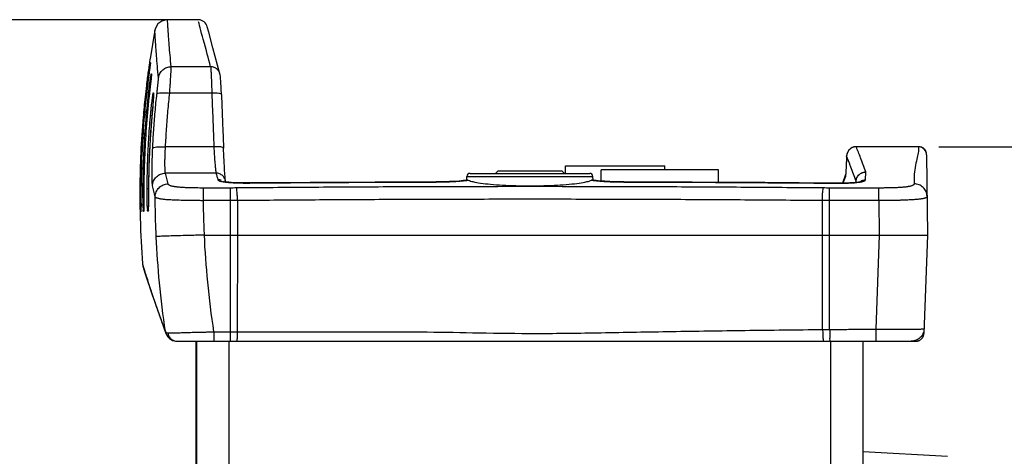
# Model space of a CAD drawing. Header units: inches. Extents: x 0 to 34, y 0 to 22.
# Tile 98 of 100: x 23.2 to 26.3, y 18.6 to 19.9. Entities that reach past the tile are written whole.
import ezdxf

# ---------------------------------------------------------------- set-up
doc = ezdxf.new("R2010")
doc.units = ezdxf.units.IN
doc.header["$LTSCALE"] = 1.87
doc.header["$MEASUREMENT"] = 0
doc.layers.get('0').update_dxf_attribs({"linetype": 'CONTINUOUS'})
doc.layers.add('DIMENSIONS', color=7, linetype='CONTINUOUS')
doc.styles.get("Standard").update_dxf_attribs({"font": 'txt', "width": 0.8})
doc.dimstyles.new('DIMSTYLE_1', dxfattribs={"dimtxt": 0.125, "dimasz": 0.18, "dimexe": 0.18, "dimexo": 0.0625, "dimgap": 0.09, "dimtad": 0, "dimtih": 1, "dimtoh": 1, "dimdec": 3, "dimzin": 4, "dimdsep": 46, "dimtxsty": 'STANDARD', "dimblk": '_FILLED', "dimblk1": '_FILLED', "dimblk2": '_FILLED', "dimcen": 0.09, "dimadec": 0, "dimazin": 0, "dimtp": 0.001, "dimtm": 0.001, "dimtfac": 1, "dimtdec": 3, "dimtofl": 0, "dimtmove": 0, "dimatfit": 3, "dimldrblk": '_FILLED', "dimfxl": 1, "dimtolj": 1, "dimtzin": 4, "dimarcsym": 0})

# ---------------------------------------------------------------- blocks, each defined once
blk = doc.blocks.new('_FILLED')
at = {"color": 0, "linetype": 'BYBLOCK'}
blk.add_solid([(0, 0), (-1, 0.174), (-1, -0.174)], dxfattribs=at)
blk = doc.blocks.new('*D7')
at = {"layer": 'DIMENSIONS', "color": 2, "linetype": 'CONTINUOUS'}
for p, q in [((23.736, 19.9293), (21.4144, 19.9293)), ((21.5394, 19.9293), (21.5394, 14.6699)), ((21.5394, 8.3393), (21.5394, 14.4199)), ((23.736, 8.3393), (21.4144, 8.3393))]:
    blk.add_line(p, q, dxfattribs=at)
at = {"layer": 'DIMENSIONS', "color": 2, "linetype": 'CONTINUOUS', "xscale": 0.18, "yscale": 0.18, "zscale": 0.18}
for p, rotation in [((21.5394, 19.9293), 90), ((21.5394, 8.3393), 270)]:
    blk.add_blockref('_FILLED', p, dxfattribs=dict(at, rotation=rotation))
at = {"layer": 'DIMENSIONS', "color": 2, "linetype": 'CONTINUOUS', "width": 0.8}
for s, p in [('11.590', (20.7769, 14.4824)), ('[', (21.5019, 14.4824)), ('294.39', (21.6019, 14.4824)), (']', (22.2019, 14.4824))]:
    blk.add_text(s, height=0.125, dxfattribs=at).set_placement(p)
blk = doc.blocks.new('*D8')
at = {"layer": 'DIMENSIONS', "color": 2, "linetype": 'CONTINUOUS'}
for p, q in [((26.0609, 19.5343), (27.5327, 19.5343)), ((27.4077, 19.5343), (27.4077, 14.373)), ((27.4077, 8.7344), (27.4077, 14.123)), ((25.867, 8.7344), (27.5327, 8.7344))]:
    blk.add_line(p, q, dxfattribs=at)
at = {"layer": 'DIMENSIONS', "color": 2, "linetype": 'CONTINUOUS', "xscale": 0.18, "yscale": 0.18, "zscale": 0.18}
for p, rotation in [((27.4077, 19.5343), 90), ((27.4077, 8.7344), 270)]:
    blk.add_blockref('_FILLED', p, dxfattribs=dict(at, rotation=rotation))
at = {"layer": 'DIMENSIONS', "color": 2, "linetype": 'CONTINUOUS', "width": 0.8}
for s, p in [('[', (27.3702, 14.1855)), (']', (28.0702, 14.1855)), ('10.800', (26.6452, 14.1855)), ('274.32', (27.4702, 14.1855))]:
    blk.add_text(s, height=0.125, dxfattribs=at).set_placement(p)

msp = doc.modelspace()

# ---------------------------------------------------------------- linework, layer by layer
at = {"color": 7, "linetype": 'CONTINUOUS'}
for p, q in [((23.761, 19.9293), (23.6646, 19.9293)), ((23.6252, 19.8967), (23.6101, 19.8072)), ((23.7924, 19.8908), (23.788, 19.9072)), ((23.6101, 19.8072), (23.6101, 19.8072)), ((23.6093, 19.7798), (23.6078, 19.7684)), ((23.6104, 19.788), (23.6093, 19.7798)), ((23.7985, 19.783), (23.676, 19.783)), ((23.6127, 19.739), (23.6097, 19.7123)), ((23.6132, 19.7436), (23.6127, 19.739)), ((23.6141, 19.7525), (23.6139, 19.7505)), ((23.614, 19.7518), (23.614, 19.7516)), ((23.6078, 19.6951), (23.6069, 19.687)), ((23.6069, 19.687), (23.6069, 19.687)), ((23.6203, 19.6831), (23.6199, 19.6785)), ((23.6205, 19.7021), (23.6205, 19.6928)), ((23.6205, 19.6928), (23.6208, 19.6902)), ((23.6208, 19.6912), (23.6208, 19.6895)), ((23.802, 19.7009), (23.6713, 19.7009)), ((23.6154, 19.6263), (23.6154, 19.6263)), ((23.8085, 19.5341), (23.6583, 19.5341)), ((25.9984, 19.5343), (25.8045, 19.5343)), ((25.8047, 19.5343), (25.8048, 19.5343)), ((25.805, 19.5343), (25.805, 19.5343)), ((25.9984, 19.5343), (25.805, 19.5343)), ((25.9984, 19.5343), (25.9984, 19.5343)), ((25.7747, 19.5055), (25.7731, 19.4706)), ((25.7747, 19.505), (25.7747, 19.5055)), ((26.0234, 19.5093), (26.0233, 19.5112)), ((26.0234, 19.5093), (26.0256, 19.2593)), ((24.6836, 19.4513), (24.6916, 19.4593)), ((24.6916, 19.4593), (24.8896, 19.4593)), ((24.8976, 19.4513), (24.8896, 19.4593)), ((24.9016, 19.4513), (24.9016, 19.4743)), ((24.9016, 19.4743), (25.2096, 19.4743)), ((25.0116, 19.4273), (25.0116, 19.4623)), ((25.3766, 19.4623), (25.0116, 19.4623)), ((25.2096, 19.4623), (25.2096, 19.4743)), ((25.3766, 19.4234), (25.3766, 19.4623)), ((25.7731, 19.4703), (25.7731, 19.4706)), ((23.8152, 19.4519), (23.658, 19.4519)), ((23.844, 19.432), (23.8437, 19.4351)), ((23.8458, 19.4244), (23.844, 19.4304)), ((23.8458, 19.4244), (23.8444, 19.4293)), ((24.5933, 19.4298), (24.583, 19.4286)), ((24.5977, 19.4305), (24.5933, 19.4298)), ((24.5944, 19.4306), (24.5948, 19.4417)), ((24.5948, 19.4417), (24.9864, 19.4417)), ((24.5992, 19.4302), (24.5977, 19.4304)), ((24.6048, 19.4513), (24.9764, 19.4513)), ((24.9835, 19.4304), (24.982, 19.4302)), ((24.9868, 19.43), (24.9835, 19.4305)), ((24.9868, 19.4306), (24.9864, 19.4417)), ((24.9967, 19.4287), (24.9868, 19.43)), ((25.7717, 19.4478), (25.7618, 19.421)), ((25.7716, 19.4469), (25.7715, 19.4464)), ((25.7718, 19.4491), (25.7716, 19.4469)), ((25.8334, 19.431), (25.8342, 19.4552)), ((23.5806, 19.4036), (23.582, 19.4036)), ((23.5881, 19.4039), (23.5909, 19.4039)), ((23.5909, 19.404), (23.5909, 19.404)), ((23.6011, 19.4044), (23.6052, 19.4043)), ((23.6052, 19.4045), (23.6052, 19.4045)), ((23.7763, 19.3664), (23.7763, 19.4057)), ((23.8591, 19.4057), (23.7763, 19.4057)), ((23.8493, 19.4239), (23.8458, 19.4244)), ((23.8553, 19.4234), (23.8493, 19.4239)), ((23.8591, 19.4057), (23.8591, 18.9293)), ((23.9197, 19.4215), (23.9199, 19.4213)), ((24.4989, 19.4246), (24.4989, 19.4244)), ((25.0823, 19.4246), (25.0822, 19.4244)), ((25.722, 19.3664), (25.722, 19.4057)), ((25.8747, 19.4057), (25.722, 19.4057)), ((25.7342, 19.4209), (25.734, 19.4207)), ((25.7618, 19.421), (25.7539, 19.4209)), ((25.8041, 19.4232), (25.8042, 19.4269)), ((25.8041, 19.4232), (25.8043, 19.4264)), ((25.8747, 19.3664), (25.8747, 19.4057)), ((23.5906, 19.3385), (23.5905, 19.3373)), ((23.5906, 19.3391), (23.5906, 19.338)), ((23.8591, 19.3664), (23.7763, 19.3664)), ((23.8818, 19.3664), (23.8819, 19.2593)), ((25.6993, 19.2593), (25.6994, 19.3664)), ((25.722, 19.2593), (25.722, 19.3664)), ((25.8747, 19.3664), (25.722, 19.3664)), ((25.8747, 19.3664), (25.8756, 19.2593)), ((23.579, 19.3326), (23.579, 19.3326)), ((23.5819, 19.3327), (23.5815, 19.3327)), ((23.5903, 19.333), (23.5895, 19.333)), ((23.6042, 19.3335), (23.603, 19.3335)), ((23.7793, 19.2593), (25.8756, 19.2593)), ((23.8819, 19.2593), (23.8811, 18.9583)), ((25.7001, 18.9656), (25.6993, 19.2593)), ((25.722, 18.9657), (25.722, 19.2593)), ((25.8757, 19.2593), (25.8655, 18.9668)), ((26.0256, 19.2593), (26.0149, 18.9534)), ((23.5866, 19.1696), (23.5878, 19.1631)), ((23.5878, 19.1631), (23.5953, 19.139)), ((23.5953, 19.139), (23.6184, 19.0678)), ((23.6022, 19.1176), (23.6184, 19.0677)), ((23.6184, 19.0678), (23.6594, 18.9529)), ((23.6573, 18.959), (23.6594, 18.9529)), ((23.6578, 18.9592), (23.6594, 18.9529)), ((23.6594, 18.9529), (23.6594, 18.9528)), ((23.6594, 18.9528), (23.6614, 18.9486)), ((23.8087, 18.9583), (23.8087, 18.9293)), ((23.8591, 18.9583), (23.8811, 18.9583)), ((23.6704, 18.9376), (23.6705, 18.9376)), ((23.694, 18.9293), (25.99, 18.9293)), ((23.7536, 9.3393), (23.7536, 18.9293)), ((23.7556, 9.3393), (23.7556, 18.9293)), ((23.8556, 9.3393), (23.8556, 18.9293)), ((25.7256, 9.3393), (25.7256, 18.9293)), ((25.8256, 9.3393), (25.8256, 18.9293)), ((26.0883, 18.5711), (25.8256, 18.5849))]:
    msp.add_line(p, q, dxfattribs=at)
for points in [[(23.6645, 19.9293), (23.6613, 19.9292), (23.6467, 19.9251), (23.6347, 19.916), (23.6269, 19.903), (23.6252, 19.8967)], [(23.8274, 19.761), (23.8057, 19.8416), (23.7924, 19.8908)], [(23.6109, 19.7918), (23.6109, 19.7917), (23.6108, 19.791), (23.6106, 19.7897), (23.6104, 19.788)], [(23.6139, 19.7505), (23.6136, 19.7475), (23.6132, 19.7436)], [(23.6142, 19.7536), (23.6142, 19.7536), (23.6141, 19.7525)], [(23.832, 19.6969), (23.8318, 19.6998), (23.8314, 19.7113), (23.8309, 19.7217), (23.8304, 19.7309), (23.8299, 19.7387), (23.8295, 19.745), (23.8291, 19.75), (23.8287, 19.7539), (23.8282, 19.7573), (23.8274, 19.761)], [(23.6097, 19.7123), (23.6087, 19.7039), (23.6078, 19.6951)], [(23.6199, 19.6785), (23.6195, 19.6731), (23.6189, 19.6668), (23.6183, 19.6597), (23.6154, 19.6263)], [(23.6208, 19.6895), (23.6206, 19.6868), (23.6203, 19.6831)], [(23.6209, 19.6916), (23.6209, 19.6917), (23.6208, 19.6912)], [(23.6154, 19.6263), (23.6104, 19.5579), (23.6066, 19.4755), (23.6052, 19.4045)], [(23.8427, 19.4471), (23.8424, 19.4529), (23.8419, 19.4593), (23.8415, 19.4665), (23.8411, 19.4744), (23.8406, 19.4829), (23.8402, 19.4921), (23.8397, 19.5018), (23.8393, 19.5121), (23.8388, 19.5228), (23.8385, 19.53)], [(25.8045, 19.5343), (25.7916, 19.5313), (25.7816, 19.5235), (25.7757, 19.512), (25.7747, 19.5055)], [(26.0233, 19.5112), (26.0218, 19.518), (26.0161, 19.5269), (26.0073, 19.5327), (25.9984, 19.5343)], [(25.7731, 19.4706), (25.773, 19.4688), (25.7727, 19.4624), (25.7723, 19.4569)], [(23.8435, 19.4379), (23.8431, 19.4421), (23.8427, 19.4471)], [(23.8441, 19.4316), (23.8438, 19.4343), (23.8435, 19.4379)], [(23.8444, 19.4293), (23.8443, 19.4297), (23.8441, 19.4316)], [(24.583, 19.4286), (24.5708, 19.4274), (24.5565, 19.4264), (24.5405, 19.4256), (24.5228, 19.425), (24.5037, 19.4247), (24.4989, 19.4246)], [(25.0823, 19.4246), (25.0762, 19.4247), (25.057, 19.425), (25.0392, 19.4256), (25.0231, 19.4265), (25.0088, 19.4275), (24.9967, 19.4287)], [(25.7723, 19.4569), (25.772, 19.4524), (25.7718, 19.4491)], [(23.582, 19.4037), (23.5819, 19.3995), (23.5819, 19.3913), (23.5819, 19.3834), (23.5819, 19.3759), (23.5819, 19.3689), (23.5819, 19.3624), (23.5819, 19.3566), (23.582, 19.3432)], [(23.5909, 19.404), (23.5908, 19.3981), (23.5908, 19.3893), (23.5908, 19.381), (23.5907, 19.3659)], [(23.6052, 19.4045), (23.6052, 19.3946), (23.6051, 19.3756)], [(23.9197, 19.4215), (23.9149, 19.4215), (23.8955, 19.4216), (23.8773, 19.422), (23.8614, 19.4228), (23.8489, 19.4239), (23.8403, 19.4252), (23.8382, 19.4256)], [(23.8778, 19.422), (23.8621, 19.4228), (23.8618, 19.4228)], [(23.9159, 19.4215), (23.8966, 19.4215), (23.896, 19.4215)], [(24.4989, 19.4246), (24.3093, 19.424), (24.1078, 19.4229), (23.9197, 19.4215)], [(25.7342, 19.4209), (25.5208, 19.4225), (25.2951, 19.4238), (25.0823, 19.4246)], [(25.8182, 19.4254), (25.8177, 19.4253), (25.8121, 19.4241), (25.8008, 19.4228), (25.7843, 19.4216), (25.764, 19.421), (25.7415, 19.4208), (25.7342, 19.4209)], [(23.6051, 19.3756), (23.605, 19.3672), (23.605, 19.3597), (23.6049, 19.3533), (23.6048, 19.3479)], [(23.582, 19.3432), (23.582, 19.3401), (23.582, 19.3377), (23.582, 19.3361), (23.582, 19.3357)], [(23.5907, 19.3487), (23.5907, 19.3445), (23.5906, 19.3413), (23.5906, 19.3391)], [(23.5907, 19.3659), (23.5907, 19.3594), (23.5907, 19.3537), (23.5907, 19.3487)], [(23.6048, 19.3479), (23.6048, 19.3437), (23.6047, 19.3407), (23.6046, 19.3396)], [(23.579, 19.3326), (23.5807, 19.2738), (23.5866, 19.1696)], [(23.6614, 18.9486), (23.6676, 18.9403), (23.6704, 18.9376)], [(23.6705, 18.9376), (23.68, 18.9319), (23.6911, 18.9294), (23.694, 18.9293)]]:
    msp.add_lwpolyline(points, dxfattribs=at)
for centre, radius, start, end in [((23.759, 19.8993), 0.03, 15.1433, 86.3299), ((24.6048, 19.4413), 0.01, 90, 178), ((24.9764, 19.4413), 0.01, 2, 90)]:
    msp.add_arc(centre, radius, start, end, dxfattribs=at)
for points, knots in [([(23.676, 19.783), (23.6748, 19.7951), (23.6726, 19.8175), (23.6699, 19.8486), (23.6679, 19.8748), (23.6665, 19.8952), (23.6655, 19.9121), (23.665, 19.9201), (23.6646, 19.9287), (23.6646, 19.9287)], [0, 0, 0, 0, 0.248966, 0.463006, 0.641747, 0.784942, 0.892436, 0.964139, 1, 1, 1, 1]), ([(23.7985, 19.783), (23.7908, 19.8115), (23.7821, 19.8436), (23.761, 19.9221), (23.761, 19.9221)], [0, 0, 0, 0, 0.614679, 1, 1, 1, 1]), ([(23.6364, 19.7485), (23.6352, 19.7607), (23.633, 19.7834), (23.6304, 19.8149), (23.6285, 19.8415), (23.6271, 19.8621), (23.6261, 19.8792), (23.6257, 19.8873), (23.6252, 19.896), (23.6252, 19.896)], [0, 0, 0, 0, 0.248984, 0.463031, 0.64177, 0.784959, 0.892446, 0.964142, 1, 1, 1, 1]), ([(23.6101, 19.8072), (23.6099, 19.8061), (23.6092, 19.8016), (23.6086, 19.7972), (23.6081, 19.7939)], [0, 0, 0, 0, 0.256271, 1, 1, 1, 1]), ([(23.611, 19.7961), (23.611, 19.7959), (23.6111, 19.7953), (23.6111, 19.7947), (23.6111, 19.7944)], [0, 0, 0, 0, 0.490788, 1, 1, 1, 1]), ([(23.6079, 19.7686), (23.6077, 19.7674), (23.607, 19.7621), (23.6063, 19.7569), (23.6058, 19.7529)], [0, 0, 0, 0, 0.236777, 1, 1, 1, 1]), ([(23.6111, 19.7944), (23.6113, 19.7931), (23.6102, 19.7884), (23.6098, 19.7837), (23.6094, 19.7804)], [0, 0, 0, 0, 0.278327, 1, 1, 1, 1]), ([(23.6364, 19.7485), (23.637, 19.7532), (23.64, 19.7624), (23.6491, 19.7738), (23.6617, 19.7813), (23.6713, 19.783), (23.676, 19.783)], [0, 0, 0, 0, 0.249389, 0.499219, 0.749494, 1, 1, 1, 1]), ([(23.6713, 19.7009), (23.6715, 19.7039), (23.6719, 19.7099), (23.6724, 19.7186), (23.673, 19.7271), (23.6735, 19.7352), (23.674, 19.7429), (23.6744, 19.75), (23.6748, 19.7566), (23.6752, 19.7625), (23.6755, 19.7678), (23.6757, 19.7724), (23.6759, 19.7762), (23.676, 19.7792), (23.6761, 19.7814), (23.6761, 19.7826), (23.676, 19.783)], [0, 0, 0, 0, 0.109947, 0.217146, 0.320657, 0.419559, 0.513031, 0.600294, 0.680617, 0.753315, 0.817735, 0.873347, 0.919748, 0.956524, 0.983336, 1, 1, 1, 1]), ([(23.7985, 19.783), (23.7988, 19.7811), (23.7991, 19.775), (23.7999, 19.7631), (23.8005, 19.7459), (23.8013, 19.7246), (23.8018, 19.7091), (23.802, 19.7009)], [0, 0, 0, 0, 0.072663, 0.22091, 0.435073, 0.70076, 1, 1, 1, 1]), ([(23.8274, 19.761), (23.827, 19.7625), (23.8252, 19.7676), (23.8198, 19.7752), (23.81, 19.7816), (23.8023, 19.783), (23.7985, 19.783)], [0, 0, 0, 0, 0.11763, 0.411175, 0.705283, 1, 1, 1, 1]), ([(23.6045, 19.6906), (23.6054, 19.6983), (23.6071, 19.713), (23.6094, 19.7314), (23.6115, 19.7456), (23.612, 19.7494)], [0, 0, 0, 0, 0.388137, 0.733636, 1, 1, 1, 1]), ([(23.6131, 19.7429), (23.6126, 19.7378), (23.6112, 19.7262), (23.6094, 19.7096), (23.6081, 19.6981), (23.6075, 19.6931)], [0, 0, 0, 0, 0.30944, 0.695191, 1, 1, 1, 1]), ([(23.6145, 19.7576), (23.6147, 19.7562), (23.6143, 19.7541), (23.6141, 19.7521), (23.614, 19.7515)], [0, 0, 0, 0, 0.715845, 1, 1, 1, 1]), ([(23.6142, 19.7611), (23.6142, 19.7606), (23.6143, 19.7594), (23.6144, 19.7582), (23.6145, 19.7576)], [0, 0, 0, 0, 0.49537, 1, 1, 1, 1]), ([(23.6315, 19.6985), (23.6317, 19.7003), (23.6321, 19.7039), (23.6327, 19.7093), (23.6333, 19.7144), (23.6338, 19.7194), (23.6343, 19.724), (23.6348, 19.7284), (23.6352, 19.7324), (23.6355, 19.736), (23.6358, 19.7392), (23.6361, 19.742), (23.6362, 19.7443), (23.6364, 19.7461), (23.6364, 19.7475), (23.6364, 19.7482), (23.6364, 19.7485)], [0, 0, 0, 0, 0.110018, 0.217285, 0.320858, 0.419812, 0.513326, 0.600616, 0.680951, 0.753645, 0.818042, 0.873611, 0.919953, 0.956654, 0.983389, 1, 1, 1, 1]), ([(23.5946, 19.6883), (23.5924, 19.6677), (23.5868, 19.6102), (23.5806, 19.5153), (23.5788, 19.4409), (23.5785, 19.4036)], [0, 0, 0, 0, 0.217756, 0.607607, 1, 1, 1, 1]), ([(23.5806, 19.4036), (23.5808, 19.4397), (23.5826, 19.5116), (23.5886, 19.6064), (23.5942, 19.6651), (23.5967, 19.6881)], [0, 0, 0, 0, 0.379677, 0.756918, 1, 1, 1, 1]), ([(23.598, 19.6879), (23.5955, 19.6646), (23.5899, 19.6058), (23.5839, 19.511), (23.5822, 19.4395), (23.582, 19.4037)], [0, 0, 0, 0, 0.246954, 0.622272, 1, 1, 1, 1]), ([(23.5881, 19.4039), (23.5883, 19.436), (23.5898, 19.5), (23.5952, 19.5945), (23.6009, 19.6568), (23.6042, 19.6873)], [0, 0, 0, 0, 0.339217, 0.676367, 1, 1, 1, 1]), ([(23.6069, 19.687), (23.6035, 19.6559), (23.5978, 19.5933), (23.5925, 19.4989), (23.5911, 19.4357), (23.5909, 19.404)], [0, 0, 0, 0, 0.331561, 0.664767, 1, 1, 1, 1]), ([(23.6118, 19.6317), (23.6125, 19.6395), (23.614, 19.6544), (23.6153, 19.6681), (23.6163, 19.6755)], [0, 0, 0, 0, 0.530091, 1, 1, 1, 1]), ([(23.6202, 19.6815), (23.6198, 19.6764), (23.6188, 19.6649), (23.6172, 19.6465), (23.616, 19.6333), (23.6154, 19.6263)], [0, 0, 0, 0, 0.27859, 0.622365, 1, 1, 1, 1]), ([(23.6184, 19.5291), (23.6193, 19.5481), (23.6214, 19.5858), (23.6258, 19.6423), (23.6295, 19.6798), (23.6315, 19.6985)], [0, 0, 0, 0, 0.334574, 0.66793, 1, 1, 1, 1]), ([(23.6205, 19.7021), (23.6206, 19.7012), (23.6208, 19.6995), (23.621, 19.6977), (23.6211, 19.6969)], [0, 0, 0, 0, 0.496907, 1, 1, 1, 1]), ([(23.6211, 19.6969), (23.6213, 19.6953), (23.621, 19.693), (23.6209, 19.6907), (23.6208, 19.69)], [0, 0, 0, 0, 0.711543, 1, 1, 1, 1]), ([(23.6315, 19.6985), (23.6319, 19.6998), (23.637, 19.7013), (23.6448, 19.7021), (23.6573, 19.7021), (23.6664, 19.7014), (23.6713, 19.7009)], [0, 0, 0, 0, 0.102211, 0.319826, 0.633102, 1, 1, 1, 1]), ([(23.6583, 19.5341), (23.6592, 19.5527), (23.6613, 19.5899), (23.6656, 19.6455), (23.6693, 19.6825), (23.6713, 19.7009)], [0, 0, 0, 0, 0.33459, 0.667957, 1, 1, 1, 1]), ([(23.832, 19.6969), (23.832, 19.6978), (23.8282, 19.6996), (23.8226, 19.7003), (23.8129, 19.7012), (23.8058, 19.7011), (23.802, 19.7009)], [0, 0, 0, 0, 0.089065, 0.304277, 0.623303, 1, 1, 1, 1]), ([(23.802, 19.7009), (23.8027, 19.6824), (23.8042, 19.6453), (23.8064, 19.5897), (23.8078, 19.5526), (23.8085, 19.5341)], [0, 0, 0, 0, 0.333339, 0.666678, 1, 1, 1, 1]), ([(23.832, 19.6968), (23.8327, 19.6782), (23.8341, 19.6411), (23.8363, 19.5855), (23.8378, 19.5484), (23.8385, 19.5299)], [0, 0, 0, 0, 0.333333, 0.666667, 1, 1, 1, 1]), ([(23.6011, 19.4044), (23.6013, 19.4298), (23.6023, 19.4805), (23.6058, 19.5546), (23.6093, 19.6033), (23.6114, 19.6266)], [0, 0, 0, 0, 0.342692, 0.683544, 1, 1, 1, 1]), ([(23.6118, 19.6317), (23.6128, 19.6314), (23.6142, 19.6314), (23.6155, 19.6313), (23.6159, 19.6313)], [0, 0, 0, 0, 0.770598, 1, 1, 1, 1]), ([(23.6102, 19.5552), (23.6102, 19.5544), (23.6087, 19.529), (23.6075, 19.5031), (23.6067, 19.4779), (23.6066, 19.4775)], [0, 0, 0, 0, 0.029772, 0.981231, 1, 1, 1, 1]), ([(23.618, 19.4125), (23.6179, 19.4131), (23.6177, 19.4144), (23.6175, 19.417), (23.6172, 19.4204), (23.617, 19.4247), (23.6168, 19.4298), (23.6167, 19.4358), (23.6166, 19.4425), (23.6165, 19.4499), (23.6165, 19.458), (23.6166, 19.4667), (23.6167, 19.476), (23.6169, 19.4859), (23.6171, 19.4963), (23.6175, 19.507), (23.6179, 19.518), (23.6182, 19.5254), (23.6184, 19.5291)], [0, 0, 0, 0, 0.014161, 0.036033, 0.06553, 0.102451, 0.146491, 0.197381, 0.254869, 0.318588, 0.388097, 0.462915, 0.542852, 0.627753, 0.716939, 0.809408, 0.90411, 1, 1, 1, 1]), ([(23.6184, 19.5291), (23.6186, 19.5305), (23.6238, 19.5324), (23.6316, 19.5337), (23.6441, 19.5344), (23.6533, 19.5343), (23.6583, 19.5341)], [0, 0, 0, 0, 0.102422, 0.320448, 0.63386, 1, 1, 1, 1]), ([(23.658, 19.4519), (23.6579, 19.4523), (23.6577, 19.4533), (23.6574, 19.4551), (23.6572, 19.4575), (23.657, 19.4605), (23.6568, 19.4641), (23.6567, 19.4683), (23.6566, 19.473), (23.6565, 19.4782), (23.6565, 19.4839), (23.6565, 19.4901), (23.6567, 19.4966), (23.6568, 19.5036), (23.6571, 19.5109), (23.6574, 19.5185), (23.6578, 19.5262), (23.6581, 19.5314), (23.6583, 19.5341)], [0, 0, 0, 0, 0.01435, 0.036323, 0.065875, 0.10282, 0.146861, 0.197735, 0.255194, 0.318872, 0.388333, 0.463098, 0.542982, 0.627832, 0.716976, 0.809414, 0.904102, 1, 1, 1, 1]), ([(23.8385, 19.53), (23.8385, 19.5309), (23.8348, 19.5327), (23.8292, 19.5335), (23.8195, 19.5343), (23.8124, 19.5342), (23.8085, 19.5341)], [0, 0, 0, 0, 0.088912, 0.304112, 0.6232, 1, 1, 1, 1]), ([(23.8085, 19.5341), (23.809, 19.5259), (23.8098, 19.5104), (23.8112, 19.4891), (23.8125, 19.4718), (23.8139, 19.46), (23.8145, 19.4538), (23.8152, 19.4519)], [0, 0, 0, 0, 0.29808, 0.563766, 0.777857, 0.926504, 1, 1, 1, 1]), ([(25.7819, 19.5237), (25.7817, 19.5235), (25.7807, 19.5223), (25.779, 19.5199), (25.7772, 19.5164), (25.7763, 19.5138), (25.7759, 19.5124), (25.7758, 19.5122)], [0, 0, 0, 0, 0.073677, 0.367279, 0.661658, 0.953309, 1, 1, 1, 1]), ([(25.792, 19.5315), (25.7913, 19.5311), (25.7895, 19.5302), (25.7867, 19.5284), (25.784, 19.5261), (25.7825, 19.5245), (25.7819, 19.5237)], [0, 0, 0, 0, 0.18484, 0.483997, 0.778186, 1, 1, 1, 1]), ([(25.8045, 19.5343), (25.8033, 19.5343), (25.8007, 19.5341), (25.797, 19.5334), (25.7941, 19.5324), (25.7925, 19.5317), (25.792, 19.5315)], [0, 0, 0, 0, 0.291708, 0.58562, 0.88396, 1, 1, 1, 1]), ([(25.8342, 19.4557), (25.8289, 19.4705), (25.8193, 19.4968), (25.8092, 19.5229), (25.8045, 19.5343)], [0, 0, 0, 0, 0.560348, 1, 1, 1, 1]), ([(25.9984, 19.5343), (25.9984, 19.5294), (25.9981, 19.5182), (25.9937, 19.4991), (25.9883, 19.4757), (25.984, 19.4482), (25.9844, 19.4288), (25.9845, 19.4188)], [0, 0, 0, 0, 0.124468, 0.287756, 0.502511, 0.74268, 1, 1, 1, 1]), ([(26.0224, 19.5163), (26.022, 19.5174), (26.0212, 19.5197), (26.0195, 19.5228), (26.0174, 19.5256), (26.0149, 19.5282), (26.012, 19.5303), (26.0089, 19.5321), (26.0055, 19.5333), (26.002, 19.5341), (25.9996, 19.5343), (25.9984, 19.5343)], [0, 0, 0, 0, 0.110276, 0.221942, 0.332976, 0.441755, 0.551597, 0.663996, 0.777193, 0.8893, 1, 1, 1, 1]), ([(25.7747, 19.505), (25.7744, 19.4992), (25.7739, 19.4876), (25.7733, 19.476), (25.7731, 19.4703)], [0, 0, 0, 0, 0.499997, 1, 1, 1, 1]), ([(25.7756, 19.5112), (25.7754, 19.5105), (25.7751, 19.5089), (25.7749, 19.5072), (25.7748, 19.5063)], [0, 0, 0, 0, 0.429399, 1, 1, 1, 1]), ([(26.0233, 19.5112), (26.0233, 19.5118), (26.0231, 19.5135), (26.0227, 19.5152), (26.0224, 19.5163)], [0, 0, 0, 0, 0.333686, 1, 1, 1, 1]), ([(25.7728, 19.4651), (25.7727, 19.4636), (25.7726, 19.4608), (25.7724, 19.4567), (25.7721, 19.4532), (25.7719, 19.4503), (25.7718, 19.4487), (25.7717, 19.448)], [0, 0, 0, 0, 0.263749, 0.497988, 0.705644, 0.887005, 1, 1, 1, 1]), ([(25.8042, 19.4269), (25.7989, 19.4416), (25.793, 19.4579), (25.7868, 19.4741), (25.7862, 19.4758)], [0, 0, 0, 0, 0.897364, 1, 1, 1, 1]), ([(23.618, 19.4125), (23.6181, 19.4177), (23.6203, 19.428), (23.6292, 19.4411), (23.6424, 19.4499), (23.6528, 19.4519), (23.658, 19.4519)], [0, 0, 0, 0, 0.249343, 0.499196, 0.749518, 1, 1, 1, 1]), ([(23.6662, 19.4184), (23.6648, 19.4241), (23.6621, 19.4353), (23.6593, 19.4465), (23.658, 19.4519)], [0, 0, 0, 0, 0.514132, 1, 1, 1, 1]), ([(23.8361, 19.4436), (23.8333, 19.4463), (23.8267, 19.4505), (23.819, 19.452), (23.8152, 19.4519)], [0, 0, 0, 0, 0.49948, 1, 1, 1, 1]), ([(23.8152, 19.4519), (23.8162, 19.4486), (23.8181, 19.4418), (23.8201, 19.4349), (23.8211, 19.4313)], [0, 0, 0, 0, 0.485164, 1, 1, 1, 1]), ([(23.8211, 19.4313), (23.8215, 19.4298), (23.8264, 19.4272), (23.8355, 19.4252), (23.8437, 19.4241), (23.8486, 19.4236)], [0, 0, 0, 0, 0.161685, 0.494306, 1, 1, 1, 1]), ([(23.844, 19.4304), (23.8436, 19.4317), (23.8419, 19.4366), (23.8388, 19.441), (23.8361, 19.4436)], [0, 0, 0, 0, 0.262369, 1, 1, 1, 1]), ([(24.5992, 19.4302), (24.6037, 19.4279), (24.6164, 19.4246), (24.6395, 19.4205), (24.6701, 19.4172), (24.7068, 19.4145), (24.7476, 19.4129), (24.776, 19.4125), (24.7906, 19.4125)], [0, 0, 0, 0, 0.078612, 0.201912, 0.364418, 0.558173, 0.773507, 1, 1, 1, 1]), ([(24.7906, 19.4125), (24.8051, 19.4125), (24.8336, 19.4129), (24.8744, 19.4145), (24.911, 19.4172), (24.9417, 19.4205), (24.9647, 19.4246), (24.9774, 19.4279), (24.982, 19.4302)], [0, 0, 0, 0, 0.226492, 0.441826, 0.635579, 0.798084, 0.921383, 1, 1, 1, 1]), ([(25.7717, 19.448), (25.7717, 19.4478), (25.7716, 19.4468), (25.7715, 19.4453), (25.7714, 19.444), (25.7713, 19.4434)], [0, 0, 0, 0, 0.155502, 0.629396, 1, 1, 1, 1]), ([(25.7989, 19.4223), (25.8038, 19.4227), (25.8124, 19.4235), (25.8234, 19.4255), (25.8302, 19.4272), (25.8334, 19.4299), (25.8334, 19.431)], [0, 0, 0, 0, 0.407198, 0.712349, 0.905367, 1, 1, 1, 1]), ([(25.8043, 19.4286), (25.8046, 19.4318), (25.8065, 19.4388), (25.8129, 19.4479), (25.8227, 19.4542), (25.8303, 19.4557), (25.8342, 19.4557)], [0, 0, 0, 0, 0.220586, 0.480096, 0.740025, 1, 1, 1, 1]), ([(25.8044, 19.4285), (25.8047, 19.4316), (25.8066, 19.4384), (25.8129, 19.4474), (25.8227, 19.4537), (25.8304, 19.4552), (25.8342, 19.4552)], [0, 0, 0, 0, 0.212272, 0.474385, 0.737004, 1, 1, 1, 1]), ([(25.8158, 19.4254), (25.8178, 19.4268), (25.8233, 19.4298), (25.8296, 19.431), (25.8334, 19.431)], [0, 0, 0, 0, 0.386942, 1, 1, 1, 1]), ([(25.8342, 19.4552), (25.8342, 19.4553), (25.8342, 19.4555), (25.8342, 19.4556), (25.8342, 19.4557)], [0, 0, 0, 0, 0.492716, 1, 1, 1, 1]), ([(23.5785, 19.4036), (23.5785, 19.3962), (23.5785, 19.3822), (23.5786, 19.3631), (23.5787, 19.3512), (23.5788, 19.346)], [0, 0, 0, 0, 0.383869, 0.728497, 1, 1, 1, 1]), ([(23.581, 19.3461), (23.5803, 19.3507), (23.581, 19.3635), (23.5804, 19.3822), (23.5805, 19.3963), (23.5806, 19.4036)], [0, 0, 0, 0, 0.271402, 0.615702, 1, 1, 1, 1]), ([(23.5887, 19.3464), (23.588, 19.3509), (23.5886, 19.3638), (23.588, 19.3824), (23.5881, 19.3965), (23.5881, 19.4039)], [0, 0, 0, 0, 0.271454, 0.615741, 1, 1, 1, 1]), ([(23.5909, 19.404), (23.5908, 19.3966), (23.5909, 19.3825), (23.5904, 19.3638), (23.5913, 19.351), (23.5907, 19.3464)], [0, 0, 0, 0, 0.383958, 0.728579, 1, 1, 1, 1]), ([(23.602, 19.3469), (23.6013, 19.3514), (23.6017, 19.3643), (23.601, 19.3829), (23.6011, 19.397), (23.6011, 19.4044)], [0, 0, 0, 0, 0.271516, 0.615785, 1, 1, 1, 1]), ([(23.6052, 19.4045), (23.6052, 19.3971), (23.6052, 19.383), (23.6047, 19.3643), (23.6054, 19.3515), (23.6049, 19.3469)], [0, 0, 0, 0, 0.384006, 0.728604, 1, 1, 1, 1]), ([(23.6263, 19.3785), (23.6248, 19.3844), (23.6221, 19.3957), (23.6193, 19.407), (23.618, 19.4125)], [0, 0, 0, 0, 0.514134, 1, 1, 1, 1]), ([(23.6263, 19.3785), (23.6263, 19.3837), (23.6284, 19.3942), (23.6373, 19.4074), (23.6505, 19.4163), (23.661, 19.4184), (23.6662, 19.4184)], [0, 0, 0, 0, 0.249158, 0.498971, 0.749386, 1, 1, 1, 1]), ([(23.7763, 19.4057), (23.7724, 19.4057), (23.7648, 19.4057), (23.7537, 19.4058), (23.7432, 19.406), (23.7335, 19.4063), (23.7248, 19.4066), (23.7171, 19.4069), (23.7104, 19.4073), (23.7046, 19.4077), (23.6994, 19.4081), (23.6947, 19.4086), (23.6905, 19.4091), (23.6866, 19.4097), (23.6829, 19.4104), (23.6794, 19.4111), (23.6762, 19.4119), (23.6733, 19.4129), (23.6708, 19.414), (23.6687, 19.4152), (23.6671, 19.4166), (23.6664, 19.4178), (23.6662, 19.4184)], [0, 0, 0, 0, 0.102827, 0.201884, 0.295533, 0.381955, 0.459597, 0.52779, 0.586852, 0.638224, 0.683783, 0.724941, 0.762716, 0.797829, 0.830745, 0.862005, 0.891774, 0.919166, 0.94356, 0.964982, 0.983544, 1, 1, 1, 1]), ([(23.8486, 19.4236), (23.8552, 19.4229), (23.8697, 19.422), (23.8935, 19.4212), (23.9107, 19.4212), (23.9199, 19.4213)], [0, 0, 0, 0, 0.274198, 0.613465, 1, 1, 1, 1]), ([(23.8788, 19.4058), (23.8753, 19.4058), (23.8688, 19.4057), (23.8623, 19.4057), (23.8591, 19.4057)], [0, 0, 0, 0, 0.523836, 1, 1, 1, 1]), ([(25.7024, 19.4058), (25.6265, 19.4065), (25.4747, 19.4077), (25.2468, 19.409), (25.0187, 19.4098), (24.7906, 19.41), (24.5624, 19.4098), (24.3344, 19.409), (24.1065, 19.4077), (23.9546, 19.4065), (23.8788, 19.4058)], [0, 0, 0, 0, 0.12483, 0.249806, 0.374879, 0.5, 0.625121, 0.750194, 0.87517, 1, 1, 1, 1]), ([(23.8818, 19.3664), (23.8817, 19.3711), (23.8815, 19.3799), (23.881, 19.3917), (23.88, 19.4), (23.8795, 19.4046), (23.8788, 19.4058)], [0, 0, 0, 0, 0.356158, 0.665762, 0.889459, 1, 1, 1, 1]), ([(23.9199, 19.4213), (24.0164, 19.4221), (24.2094, 19.4234), (24.4024, 19.4242), (24.4989, 19.4244)], [0, 0, 0, 0, 0.499884, 1, 1, 1, 1]), ([(24.4989, 19.4244), (24.5085, 19.4245), (24.527, 19.4248), (24.5537, 19.4259), (24.5709, 19.4271), (24.579, 19.4278)], [0, 0, 0, 0, 0.356101, 0.695229, 1, 1, 1, 1]), ([(25.0021, 19.4278), (25.0102, 19.4271), (25.0273, 19.4259), (25.054, 19.4248), (25.0727, 19.4245), (25.0822, 19.4244)], [0, 0, 0, 0, 0.303442, 0.642268, 1, 1, 1, 1]), ([(25.0822, 19.4244), (25.1909, 19.4242), (25.4081, 19.4232), (25.6254, 19.4216), (25.734, 19.4207)], [0, 0, 0, 0, 0.5002, 1, 1, 1, 1]), ([(25.6994, 19.3664), (25.6994, 19.3711), (25.6997, 19.3799), (25.7002, 19.3917), (25.7012, 19.4), (25.7016, 19.4046), (25.7024, 19.4058)], [0, 0, 0, 0, 0.356158, 0.665762, 0.889459, 1, 1, 1, 1]), ([(25.722, 19.4057), (25.7186, 19.4057), (25.7121, 19.4057), (25.7055, 19.4058), (25.7024, 19.4058)], [0, 0, 0, 0, 0.524957, 1, 1, 1, 1]), ([(25.734, 19.4207), (25.7421, 19.4206), (25.7575, 19.4206), (25.7792, 19.4211), (25.7927, 19.4218), (25.7989, 19.4223)], [0, 0, 0, 0, 0.374312, 0.71388, 1, 1, 1, 1]), ([(25.8043, 19.4264), (25.8043, 19.4265), (25.8043, 19.4267), (25.8042, 19.4268), (25.8042, 19.4269)], [0, 0, 0, 0, 0.49588, 1, 1, 1, 1]), ([(25.9845, 19.4188), (25.9845, 19.4182), (25.9842, 19.4169), (25.9829, 19.4154), (25.981, 19.4141), (25.9786, 19.413), (25.976, 19.4121), (25.973, 19.4112), (25.9698, 19.4105), (25.9664, 19.4099), (25.9627, 19.4093), (25.9587, 19.4088), (25.9544, 19.4083), (25.9496, 19.4079), (25.9442, 19.4075), (25.9381, 19.4071), (25.9309, 19.4067), (25.9227, 19.4064), (25.913, 19.4061), (25.9019, 19.4059), (25.8889, 19.4057), (25.8796, 19.4057), (25.8747, 19.4057)], [0, 0, 0, 0, 0.015736, 0.032851, 0.052827, 0.075691, 0.101025, 0.128334, 0.157243, 0.187847, 0.220504, 0.255568, 0.293672, 0.335783, 0.383104, 0.437137, 0.499518, 0.571996, 0.656394, 0.754565, 0.868377, 1, 1, 1, 1]), ([(26.0245, 19.3794), (26.0245, 19.3845), (26.0223, 19.3949), (26.0134, 19.408), (26.0002, 19.4167), (25.9897, 19.4188), (25.9845, 19.4188)], [0, 0, 0, 0, 0.249231, 0.498911, 0.749228, 1, 1, 1, 1]), ([(23.5819, 19.3804), (23.5818, 19.3743), (23.5816, 19.3631), (23.5826, 19.3507), (23.582, 19.3461)], [0, 0, 0, 0, 0.544024, 1, 1, 1, 1]), ([(23.5819, 19.3821), (23.5819, 19.3819), (23.5819, 19.3814), (23.5819, 19.3808), (23.5819, 19.3804)], [0, 0, 0, 0, 0.301112, 1, 1, 1, 1]), ([(23.7763, 19.3664), (23.7718, 19.3663), (23.7627, 19.3664), (23.7494, 19.3664), (23.7363, 19.3666), (23.7238, 19.3668), (23.7121, 19.3671), (23.7014, 19.3674), (23.6916, 19.3677), (23.6828, 19.3681), (23.6748, 19.3685), (23.6674, 19.369), (23.6607, 19.3694), (23.6545, 19.37), (23.6489, 19.3706), (23.6438, 19.3713), (23.6392, 19.3721), (23.6352, 19.373), (23.6319, 19.3741), (23.6292, 19.3753), (23.6273, 19.3767), (23.6264, 19.3779), (23.6263, 19.3785)], [0, 0, 0, 0, 0.089304, 0.177604, 0.26376, 0.34625, 0.423464, 0.494256, 0.558154, 0.615765, 0.668258, 0.716406, 0.760655, 0.801257, 0.838339, 0.87228, 0.903178, 0.930219, 0.953048, 0.971978, 0.987336, 1, 1, 1, 1]), ([(23.6294, 19.2543), (23.6284, 19.2753), (23.6269, 19.3167), (23.6263, 19.3581), (23.6263, 19.3785)], [0, 0, 0, 0, 0.506478, 1, 1, 1, 1]), ([(25.6994, 19.3664), (25.6238, 19.3671), (25.4724, 19.3684), (25.2453, 19.3696), (25.018, 19.3704), (24.7906, 19.3707), (24.5632, 19.3704), (24.3359, 19.3696), (24.1088, 19.3684), (23.9574, 19.3671), (23.8818, 19.3664)], [0, 0, 0, 0, 0.124831, 0.249806, 0.374879, 0.5, 0.625121, 0.750193, 0.875169, 1, 1, 1, 1]), ([(26.0245, 19.3794), (26.0245, 19.3788), (26.0241, 19.3775), (26.0224, 19.376), (26.0201, 19.3748), (26.017, 19.3737), (26.0133, 19.3728), (26.0091, 19.372), (26.0043, 19.3713), (25.9991, 19.3706), (25.9933, 19.3701), (25.987, 19.3696), (25.9801, 19.3691), (25.9725, 19.3687), (25.9643, 19.3682), (25.9551, 19.3678), (25.945, 19.3675), (25.9337, 19.3671), (25.9212, 19.3668), (25.9072, 19.3666), (25.8915, 19.3664), (25.8805, 19.3664), (25.8747, 19.3664)], [0, 0, 0, 0, 0.011658, 0.025387, 0.042778, 0.064052, 0.089029, 0.1174, 0.148863, 0.183483, 0.221489, 0.262937, 0.308042, 0.35727, 0.411233, 0.470775, 0.536791, 0.610242, 0.692149, 0.783591, 0.885714, 1, 1, 1, 1]), ([(23.5788, 19.346), (23.5788, 19.3427), (23.5789, 19.3382), (23.579, 19.3338), (23.579, 19.3326)], [0, 0, 0, 0, 0.743954, 1, 1, 1, 1]), ([(23.5815, 19.3327), (23.5804, 19.3327), (23.5826, 19.34), (23.5815, 19.3432), (23.581, 19.3461)], [0, 0, 0, 0, 0.256535, 1, 1, 1, 1]), ([(23.5816, 19.3383), (23.5817, 19.3376), (23.5821, 19.3355), (23.5831, 19.3328), (23.5819, 19.3327)], [0, 0, 0, 0, 0.324271, 1, 1, 1, 1]), ([(23.5895, 19.333), (23.5884, 19.333), (23.5903, 19.3402), (23.5892, 19.3435), (23.5887, 19.3464)], [0, 0, 0, 0, 0.256922, 1, 1, 1, 1]), ([(23.5901, 19.3406), (23.5901, 19.3394), (23.5904, 19.3368), (23.5915, 19.3331), (23.5903, 19.333)], [0, 0, 0, 0, 0.505011, 1, 1, 1, 1]), ([(23.603, 19.3335), (23.6018, 19.3334), (23.6035, 19.3407), (23.6024, 19.344), (23.602, 19.3469)], [0, 0, 0, 0, 0.257623, 1, 1, 1, 1]), ([(23.6049, 19.3469), (23.6045, 19.344), (23.6035, 19.3406), (23.6054, 19.3336), (23.6042, 19.3335)], [0, 0, 0, 0, 0.742654, 1, 1, 1, 1]), ([(23.7793, 19.2593), (23.7785, 19.2774), (23.7771, 19.313), (23.7764, 19.3487), (23.7763, 19.3664)], [0, 0, 0, 0, 0.506108, 1, 1, 1, 1]), ([(23.8818, 19.3664), (23.8778, 19.3664), (23.8703, 19.3664), (23.8627, 19.3664), (23.8591, 19.3664)], [0, 0, 0, 0, 0.523827, 1, 1, 1, 1]), ([(25.722, 19.3664), (25.7181, 19.3664), (25.7105, 19.3664), (25.703, 19.3664), (25.6994, 19.3664)], [0, 0, 0, 0, 0.524957, 1, 1, 1, 1]), ([(23.7466, 19.2585), (23.7353, 19.2582), (23.7138, 19.2577), (23.6841, 19.2569), (23.6603, 19.2561), (23.6437, 19.2555), (23.6344, 19.2548), (23.6303, 19.2547), (23.6294, 19.2543)], [0, 0, 0, 0, 0.289373, 0.551244, 0.758564, 0.898907, 0.974499, 1, 1, 1, 1]), ([(23.6578, 18.9592), (23.6505, 19.0095), (23.6386, 19.1077), (23.6316, 19.2063), (23.6294, 19.2543)], [0, 0, 0, 0, 0.514325, 1, 1, 1, 1]), ([(23.8087, 18.9583), (23.8009, 19.0097), (23.7884, 19.1099), (23.7812, 19.2106), (23.779, 19.2593)], [0, 0, 0, 0, 0.51606, 1, 1, 1, 1]), ([(25.8756, 19.2593), (25.8899, 19.2593), (25.917, 19.259), (25.9545, 19.2589), (25.985, 19.2588), (26.0067, 19.2589), (26.0192, 19.2589), (26.0244, 19.2592), (26.0256, 19.2593)], [0, 0, 0, 0, 0.285294, 0.542344, 0.749978, 0.895309, 0.976055, 1, 1, 1, 1]), ([(23.5866, 19.1696), (23.5866, 19.1696), (23.5884, 19.1637), (23.5892, 19.1611), (23.5899, 19.1588)], [0, 0, 0, 0, 0.252034, 1, 1, 1, 1]), ([(23.594, 19.1454), (23.596, 19.1389), (23.6004, 19.1252), (23.6081, 19.1011), (23.6176, 19.0723), (23.6291, 19.0384), (23.6427, 19.0001), (23.6526, 18.9732), (23.6578, 18.9592)], [0, 0, 0, 0, 0.099202, 0.226309, 0.381053, 0.563076, 0.772094, 1, 1, 1, 1]), ([(23.6578, 18.9592), (23.658, 18.9586), (23.6587, 18.9575), (23.6597, 18.9566), (23.6603, 18.9562)], [0, 0, 0, 0, 0.468848, 1, 1, 1, 1]), ([(23.6603, 18.9562), (23.6607, 18.9527), (23.6629, 18.9458), (23.6675, 18.9401), (23.6703, 18.9377), (23.6704, 18.9376)], [0, 0, 0, 0, 0.491598, 0.980896, 1, 1, 1, 1]), ([(23.6603, 18.9562), (23.6607, 18.9559), (23.6617, 18.9553), (23.6629, 18.9551), (23.6635, 18.955)], [0, 0, 0, 0, 0.478607, 1, 1, 1, 1]), ([(23.6655, 18.9548), (23.6668, 18.9548), (23.6695, 18.9549), (23.6739, 18.9549), (23.6789, 18.955), (23.6844, 18.9551), (23.6905, 18.9553), (23.6971, 18.9555), (23.7044, 18.9557), (23.7124, 18.956), (23.7211, 18.9563), (23.7308, 18.9566), (23.7415, 18.9569), (23.7534, 18.9572), (23.7662, 18.9575), (23.7798, 18.9578), (23.7941, 18.958), (23.8038, 18.9582), (23.8087, 18.9583)], [0, 0, 0, 0, 0.026239, 0.057323, 0.092352, 0.130878, 0.173167, 0.219486, 0.270096, 0.325418, 0.386099, 0.45333, 0.528269, 0.611106, 0.701022, 0.796729, 0.89686, 1, 1, 1, 1]), ([(23.6655, 18.9548), (23.666, 18.9514), (23.6682, 18.9445), (23.6748, 18.9361), (23.6838, 18.9306), (23.6906, 18.9293), (23.694, 18.9293)], [0, 0, 0, 0, 0.254591, 0.506526, 0.755327, 1, 1, 1, 1]), ([(23.8087, 18.9583), (23.8172, 18.9583), (23.834, 18.9583), (23.8508, 18.9583), (23.8591, 18.9583)], [0, 0, 0, 0, 0.502031, 1, 1, 1, 1]), ([(23.8811, 18.9583), (23.8811, 18.9546), (23.8809, 18.9479), (23.8807, 18.9383), (23.8796, 18.9336), (23.8796, 18.9293), (23.8788, 18.9293)], [0, 0, 0, 0, 0.382485, 0.704442, 0.919651, 1, 1, 1, 1]), ([(23.8811, 18.9583), (23.9553, 18.9583), (24.0948, 18.9583), (24.2916, 18.9581), (24.468, 18.9588), (24.6382, 18.955), (24.8183, 18.9525), (25.0178, 18.9557), (25.2342, 18.9598), (25.4636, 18.963), (25.6199, 18.9648), (25.7001, 18.9656)], [0, 0, 0, 0, 0.122411, 0.230073, 0.324611, 0.413257, 0.510779, 0.621674, 0.74225, 0.867669, 1, 1, 1, 1]), ([(25.7001, 18.9656), (25.7025, 18.9656), (25.7074, 18.9656), (25.7147, 18.9657), (25.7196, 18.9657), (25.722, 18.9657)], [0, 0, 0, 0, 0.332983, 0.666392, 1, 1, 1, 1]), ([(25.7001, 18.9656), (25.7002, 18.9609), (25.7005, 18.9526), (25.7007, 18.9406), (25.7021, 18.9348), (25.702, 18.9293), (25.7029, 18.9293)], [0, 0, 0, 0, 0.382933, 0.705278, 0.920593, 1, 1, 1, 1]), ([(25.722, 18.9657), (25.7221, 18.9611), (25.7219, 18.9527), (25.7228, 18.9405), (25.721, 18.935), (25.723, 18.9293), (25.722, 18.9293)], [0, 0, 0, 0, 0.38526, 0.709147, 0.924498, 1, 1, 1, 1]), ([(25.722, 18.9657), (25.7377, 18.9659), (25.7692, 18.9661), (25.817, 18.9664), (25.8492, 18.9666), (25.8655, 18.9668)], [0, 0, 0, 0, 0.326893, 0.660225, 1, 1, 1, 1]), ([(25.8655, 18.9668), (25.8655, 18.962), (25.8653, 18.9534), (25.8663, 18.9408), (25.8644, 18.9352), (25.8664, 18.9293), (25.8655, 18.9293)], [0, 0, 0, 0, 0.38527, 0.709166, 0.92452, 1, 1, 1, 1]), ([(25.8655, 18.9668), (25.8717, 18.9668), (25.8833, 18.9668), (25.8999, 18.9668), (25.9145, 18.9668), (25.9275, 18.9668), (25.939, 18.9668), (25.9492, 18.9668), (25.9584, 18.9668), (25.9667, 18.9668), (25.9742, 18.9668), (25.981, 18.9668), (25.9873, 18.9669), (25.993, 18.9669), (25.9981, 18.967), (26.0027, 18.9671), (26.0068, 18.9672), (26.0101, 18.9674), (26.0129, 18.9674), (26.0142, 18.9677), (26.0154, 18.9675), (26.0154, 18.9678)], [0, 0, 0, 0, 0.123781, 0.233705, 0.331091, 0.416963, 0.492932, 0.560656, 0.621467, 0.676424, 0.726352, 0.77188, 0.813464, 0.851396, 0.885808, 0.91666, 0.943721, 0.966517, 0.984232, 0.995768, 1, 1, 1, 1]), ([(26.0154, 18.9678), (26.0152, 18.9627), (26.0129, 18.9525), (26.004, 18.9398), (25.9909, 18.9313), (25.9807, 18.9293), (25.9756, 18.9293)], [0, 0, 0, 0, 0.25, 0.5, 0.75, 1, 1, 1, 1]), ([(25.99, 18.9293), (25.9911, 18.9293), (25.9932, 18.9295), (25.9963, 18.9301), (25.9994, 18.9311), (26.0023, 18.9325), (26.0049, 18.9342), (26.0073, 18.9362), (26.0096, 18.9387), (26.0116, 18.9416), (26.0133, 18.945), (26.0145, 18.949), (26.0149, 18.9519), (26.0149, 18.9534)], [0, 0, 0, 0, 0.081721, 0.165136, 0.24965, 0.333828, 0.416157, 0.497518, 0.582344, 0.674215, 0.773943, 0.882204, 1, 1, 1, 1])]:
    msp.add_open_spline(points, degree=3, knots=knots, dxfattribs=at)
for points in [[(23.6104, 19.7933), (23.6106, 19.795), (23.6109, 19.7971), (23.611, 19.7961)], [(23.611, 19.7961), (23.6109, 19.7956), (23.6108, 19.795), (23.6108, 19.7944)], [(23.6059, 19.7784), (23.6049, 19.7718), (23.604, 19.7652), (23.6031, 19.7586)], [(23.6038, 19.748), (23.6047, 19.7545), (23.6056, 19.7609), (23.6066, 19.768)], [(23.6081, 19.7939), (23.6073, 19.7887), (23.6066, 19.7835), (23.6059, 19.7784)], [(23.6066, 19.768), (23.6074, 19.7736), (23.6082, 19.7798), (23.6089, 19.7836)], [(23.6094, 19.7804), (23.609, 19.7764), (23.6084, 19.7725), (23.6079, 19.7686)], [(23.6089, 19.7836), (23.609, 19.7842), (23.6091, 19.7847), (23.6092, 19.7853)], [(23.6092, 19.7853), (23.6095, 19.787), (23.6099, 19.7889), (23.6104, 19.7933)], [(23.6108, 19.7944), (23.6107, 19.7935), (23.6106, 19.7927), (23.6106, 19.7918)], [(23.6111, 19.7944), (23.611, 19.7935), (23.6109, 19.7927), (23.6108, 19.7918)], [(23.6003, 19.7366), (23.5998, 19.7324), (23.5992, 19.7283), (23.5987, 19.7241)], [(23.6031, 19.7586), (23.6022, 19.7512), (23.6012, 19.7439), (23.6003, 19.7366)], [(23.601, 19.7255), (23.6019, 19.733), (23.6029, 19.7407), (23.6038, 19.748)], [(23.6048, 19.7454), (23.6039, 19.7382), (23.603, 19.7309), (23.6021, 19.7237)], [(23.6053, 19.7495), (23.6052, 19.7481), (23.605, 19.7467), (23.6048, 19.7454)], [(23.6058, 19.7529), (23.6056, 19.7517), (23.6055, 19.7506), (23.6053, 19.7495)], [(23.612, 19.7494), (23.6124, 19.7517), (23.6126, 19.7532), (23.6135, 19.7588)], [(23.6135, 19.7467), (23.6134, 19.7455), (23.6132, 19.7442), (23.6131, 19.7429)], [(23.6135, 19.7588), (23.6138, 19.7603), (23.6141, 19.7619), (23.6142, 19.7611)], [(23.6137, 19.7486), (23.6136, 19.748), (23.6135, 19.7474), (23.6135, 19.7467)], [(23.6142, 19.7611), (23.6138, 19.7587), (23.6137, 19.7561), (23.6139, 19.7536)], [(23.614, 19.7515), (23.6139, 19.7506), (23.6138, 19.7496), (23.6137, 19.7486)], [(23.6139, 19.7536), (23.6139, 19.753), (23.6139, 19.7524), (23.614, 19.7518)], [(23.6145, 19.7576), (23.6143, 19.7563), (23.6142, 19.755), (23.6142, 19.7536)], [(23.5987, 19.7241), (23.5973, 19.7122), (23.5959, 19.7003), (23.5946, 19.6883)], [(23.5967, 19.6881), (23.598, 19.7), (23.5993, 19.712), (23.6008, 19.7239)], [(23.6021, 19.7237), (23.6007, 19.7118), (23.5993, 19.6999), (23.598, 19.6879)], [(23.6008, 19.7239), (23.6009, 19.7244), (23.6009, 19.725), (23.601, 19.7255)], [(23.601, 19.7255), (23.6014, 19.7252), (23.6018, 19.7251), (23.6023, 19.7251)], [(23.6042, 19.6873), (23.6043, 19.6884), (23.6044, 19.6895), (23.6045, 19.6906)], [(23.6045, 19.6906), (23.6054, 19.6903), (23.6063, 19.6903), (23.6072, 19.6902)], [(23.6075, 19.6931), (23.6073, 19.691), (23.6071, 19.689), (23.6069, 19.687)], [(23.6163, 19.6755), (23.6171, 19.6812), (23.618, 19.6873), (23.6184, 19.6912)], [(23.6184, 19.6912), (23.6185, 19.6934), (23.6185, 19.6949), (23.6198, 19.7003)], [(23.6198, 19.7003), (23.6201, 19.7014), (23.6204, 19.7027), (23.6205, 19.7021)], [(23.6208, 19.69), (23.6206, 19.6872), (23.6204, 19.6843), (23.6202, 19.6815)], [(23.6211, 19.6969), (23.6209, 19.6951), (23.6208, 19.6934), (23.6208, 19.6916)], [(23.6154, 19.6263), (23.6134, 19.6026), (23.6117, 19.5789), (23.6102, 19.5552)], [(23.6114, 19.6266), (23.6115, 19.6283), (23.6117, 19.63), (23.6118, 19.6317)], [(25.7748, 19.5063), (25.7748, 19.5058), (25.7747, 19.5054), (25.7747, 19.505)], [(25.7862, 19.4758), (25.7825, 19.4855), (25.7787, 19.4953), (25.7747, 19.505)], [(25.7758, 19.5122), (25.7757, 19.5119), (25.7756, 19.5115), (25.7756, 19.5112)], [(23.6066, 19.4775), (23.6059, 19.4531), (23.6054, 19.4288), (23.6052, 19.4045)], [(25.7731, 19.4703), (25.773, 19.4685), (25.7729, 19.4668), (25.7728, 19.4651)], [(23.8323, 19.4292), (23.8288, 19.4306), (23.8249, 19.4314), (23.8211, 19.4313)], [(24.579, 19.4278), (24.5858, 19.4285), (24.5925, 19.4292), (24.5992, 19.4302)], [(24.982, 19.4302), (24.9887, 19.4292), (24.9954, 19.4285), (25.0021, 19.4278)], [(25.771, 19.4415), (25.7682, 19.434), (25.7658, 19.4276), (25.7634, 19.421)], [(25.771, 19.4415), (25.771, 19.4432), (25.7712, 19.4448), (25.7715, 19.4464)], [(25.7711, 19.4422), (25.7711, 19.442), (25.771, 19.4418), (25.771, 19.4415)], [(25.7713, 19.4434), (25.7712, 19.443), (25.7712, 19.4426), (25.7711, 19.4422)], [(25.8042, 19.4269), (25.8042, 19.4275), (25.8043, 19.4281), (25.8043, 19.4286)], [(23.582, 19.4037), (23.5819, 19.3965), (23.582, 19.3892), (23.5819, 19.3821)], [(25.8043, 19.4264), (25.8043, 19.4271), (25.8043, 19.4278), (25.8044, 19.4285)], [(23.5818, 19.3451), (23.5815, 19.3431), (23.5811, 19.3411), (23.5816, 19.3383)], [(23.582, 19.3461), (23.5819, 19.3458), (23.5819, 19.3454), (23.5818, 19.3451)], [(23.5895, 19.333), (23.5895, 19.3351), (23.5896, 19.3372), (23.5899, 19.3392)], [(23.5903, 19.3439), (23.5902, 19.3429), (23.5901, 19.3418), (23.5901, 19.3406)], [(23.5907, 19.3464), (23.5906, 19.3456), (23.5904, 19.3447), (23.5903, 19.3439)], [(23.603, 19.3335), (23.6029, 19.3368), (23.6033, 19.3402), (23.6041, 19.3435)], [(23.7653, 19.2591), (23.7591, 19.259), (23.7529, 19.2587), (23.7466, 19.2585)], [(23.779, 19.2593), (23.7745, 19.2593), (23.7699, 19.2592), (23.7653, 19.2591)], [(23.5899, 19.1588), (23.5911, 19.1549), (23.5926, 19.15), (23.594, 19.1454)], [(23.6635, 18.955), (23.6641, 18.9549), (23.6648, 18.9548), (23.6655, 18.9548)]]:
    msp.add_open_spline(points, degree=3, dxfattribs=at)

# ---------------------------------------------------------------- dimensions: what is measured, and where the dimension line sits
at = {"layer": 'DIMENSIONS', "color": 2, "linetype": 'CONTINUOUS'}
for base, p1, p2, picture, middle in [((21.5394, 8.3393), (23.736, 19.9293), (23.736, 8.3393), '*D7', (21.5394, 14.5449)), ((27.4077, 8.7344), (26.0609, 19.5343), (25.867, 8.7344), '*D8', (27.4077, 14.248))]:
    dim = msp.add_linear_dim(base=base, p1=p1, p2=p2, angle=270, dimstyle='DIMSTYLE_1', dxfattribs=at)
    dim.commit()
    dim.dimension.update_dxf_attribs({"geometry": picture, "text_midpoint": middle, "dimtype": 160})

doc.saveas('drawing.dxf')
